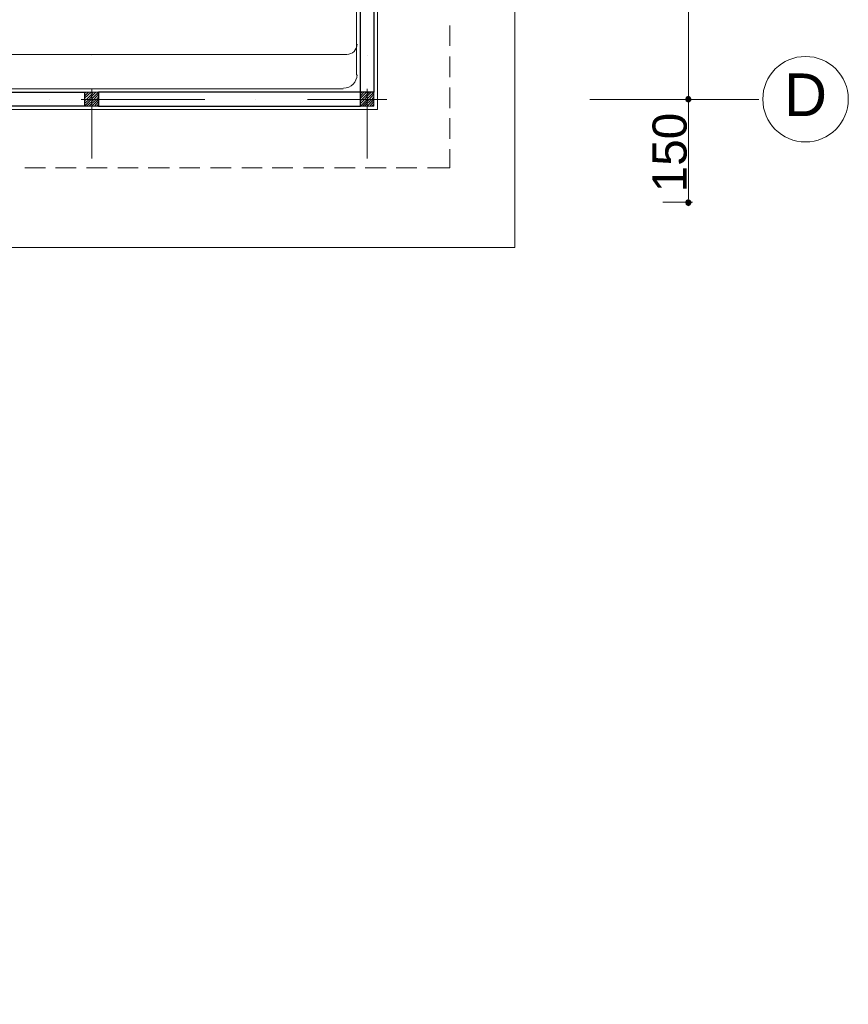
# Model space of a CAD drawing. Header units: metres. Extents: x -35.1 to 33.7, y -25.5 to 18.2.
# Tile 30 of 36: x 21.6 to 33.6, y -21 to -6.7. Entities that reach past the tile are written whole.
import ezdxf

# ---------------------------------------------------------------- set-up
doc = ezdxf.new("R2010")
doc.units = ezdxf.units.M
doc.header["$MEASUREMENT"] = 0
for name, color, linetype in [('PDF_ax', 7, 'Continuous'), ('PDF_column', 7, 'Continuous'), ('PDF_dim', 7, 'Continuous'), ('PDF_furn', 7, 'Continuous'), ('PDF_khatchin', 7, 'Continuous'), ('PDF_Layer5', 7, 'Continuous'), ('PDF_Text', 7, 'Continuous'), ('PDF_W', 7, 'Continuous'), ('PDF_wall', 7, 'Continuous')]:
    doc.layers.add(name, color=color, linetype=linetype)
doc.styles.add('PDF Arial', font='arial.ttf')

msp = doc.modelspace()

# ---------------------------------------------------------------- hatches: boundary and pattern name
at = {"layer": 'PDF_W', "transparency": 33554559}
for points in [[(31.232, -7.852), (31.27, -7.871), (31.299, -7.852), (31.318, -7.823), (31.299, -7.785), (31.27, -7.766), (31.232, -7.785), (31.222, -7.823)], [(31.27, -9.374), (31.299, -9.355), (31.318, -9.316), (31.299, -9.287), (31.27, -9.268), (31.232, -9.287), (31.222, -9.316), (31.232, -9.355)]]:
    msp.add_hatch(color=256, dxfattribs=at).paths.add_polyline_path(points)

# ---------------------------------------------------------------- linework, layer by layer
at = {"layer": 'PDF_ax', "lineweight": 9}
for points in [[(22.602, -7.178), (22.602, -7.178)], [(26.599, -7.178), (26.599, -7.178)], [(21.986, -7.823), (21.986, -7.823)], [(22.737, -7.823), (24.24, -7.823)], [(24.981, -7.823), (24.981, -7.823)], [(25.732, -7.823), (26.888, -7.823)], [(32.291, -7.823), (29.835, -7.823)], [(22.602, -7.929), (22.602, -8.68)], [(26.599, -7.929), (26.599, -8.68)]]:
    msp.add_lwpolyline(points, dxfattribs=at)
msp.add_circle((32.97, -7.818), 0.621, dxfattribs=at)
at = {"layer": 'PDF_column', "lineweight": 18}
for points in [[(22.496, -7.737), (22.516, -7.717)], [(22.496, -7.775), (22.554, -7.717)], [(22.496, -7.804), (22.593, -7.717)], [(22.496, -7.843), (22.525, -7.823), (22.602, -7.746), (22.622, -7.717)], [(22.496, -7.881), (22.564, -7.823), (22.602, -7.775), (22.66, -7.717)], [(22.496, -7.92), (22.593, -7.823), (22.602, -7.814), (22.699, -7.717)], [(22.602, -7.669), (22.602, -7.968)], [(26.503, -7.737), (26.522, -7.717)], [(26.503, -7.775), (26.551, -7.717)], [(26.503, -7.804), (26.59, -7.717)], [(26.503, -7.843), (26.522, -7.823), (26.599, -7.746), (26.628, -7.717)], [(26.503, -7.881), (26.561, -7.823), (26.599, -7.775), (26.657, -7.717)], [(26.503, -7.92), (26.599, -7.823), (26.599, -7.814), (26.696, -7.717)], [(26.599, -7.669), (26.599, -7.968)], [(22.747, -7.823), (22.448, -7.823)], [(22.525, -7.92), (22.602, -7.852), (22.631, -7.823), (22.699, -7.746)], [(22.564, -7.92), (22.602, -7.881), (22.67, -7.823), (22.699, -7.785)], [(22.602, -7.92), (22.699, -7.823)], [(22.641, -7.92), (22.699, -7.852)], [(26.753, -7.823), (26.445, -7.823)], [(26.532, -7.92), (26.599, -7.852), (26.628, -7.823), (26.696, -7.746)], [(26.561, -7.92), (26.599, -7.881), (26.667, -7.823), (26.696, -7.785)], [(26.599, -7.92), (26.696, -7.823)], [(26.638, -7.92), (26.696, -7.852)], [(22.67, -7.92), (22.699, -7.891)], [(26.667, -7.92), (26.696, -7.891)]]:
    msp.add_lwpolyline(points, dxfattribs=at)
for points in [[(22.699, -7.92), (22.496, -7.92), (22.496, -7.717), (22.699, -7.717)], [(26.696, -7.92), (26.503, -7.92), (26.503, -7.717), (26.696, -7.717)]]:
    msp.add_lwpolyline(points, close=True, dxfattribs=at)
at = {"layer": 'PDF_dim', "lineweight": 20}
for points in [[(31.27, -7.717), (31.27, -1.419)], [(31.27, -9.22), (31.27, -7.92)], [(30.895, -9.316), (31.328, -9.316)]]:
    msp.add_lwpolyline(points, dxfattribs=at)
msp.add_lwpolyline([(31.328, -7.823), (30.471, -7.823)], close=True, dxfattribs=at)
at = {"layer": 'PDF_furn', "lineweight": 9}
msp.add_lwpolyline([(-22.096, 12.421), (-22.096, 13.828), (28.747, 13.828), (28.747, -9.971), (20.849, -9.971), (20.849, -20.97), (-22.096, -20.97), (-22.096, -7.881)], dxfattribs=at)
at = {"layer": 'PDF_furn', "lineweight": 18}
msp.add_lwpolyline([(18.437, -7.047, 0.339365), (18.586, -7.168), (26.301, -7.168)], format="xyb", dxfattribs=at)
msp.add_arc((26.305, -7.019), 0.149, 270, 360, dxfattribs=at)
at = {"layer": 'PDF_khatchin', "lineweight": 18}
for points in [[(27.803, -7.043), (27.803, -6.745)], [(27.803, -7.496), (27.803, -7.197)], [(27.803, -7.949), (27.803, -7.65)], [(27.803, -8.392), (27.803, -8.093)], [(27.476, -8.815), (27.803, -8.815), (27.803, -8.546)], [(21.629, -8.815), (21.928, -8.815)], [(22.073, -8.815), (22.371, -8.815)], [(22.525, -8.815), (22.824, -8.815)], [(22.978, -8.815), (23.276, -8.815)], [(23.421, -8.815), (23.729, -8.815)], [(23.874, -8.815), (24.172, -8.815)], [(24.326, -8.815), (24.625, -8.815)], [(24.779, -8.815), (25.077, -8.815)], [(25.222, -8.815), (25.521, -8.815)], [(25.675, -8.815), (25.973, -8.815)], [(26.127, -8.815), (26.426, -8.815)], [(26.57, -8.815), (26.879, -8.815)], [(27.023, -8.815), (27.322, -8.815)]]:
    msp.add_lwpolyline(points, dxfattribs=at)
at = {"layer": 'PDF_Layer5', "lineweight": 13}
for points in [[(18.162, -3.566), (26.445, -3.566), (26.445, -3.47), (26.753, -3.47), (26.753, -7.968), (18.904, -7.968), (18.904, -18.967), (7.501, -18.967)], [(26.445, -3.971), (26.445, -7.467)], [(18.634, -7.669), (26.252, -7.669)]]:
    msp.add_lwpolyline(points, dxfattribs=at)
msp.add_arc((26.257, -7.462), 0.197, 270, 0, dxfattribs=at)
at = {"layer": 'PDF_W', "lineweight": 9}
for points in [[(31.27, -7.766), (31.27, -7.717)], [(31.27, -7.871), (31.27, -7.92)], [(31.27, -9.268), (31.27, -9.22)]]:
    msp.add_lwpolyline(points, dxfattribs=at)
at = {"layer": 'PDF_wall', "lineweight": 30}
msp.add_lwpolyline([(26.503, -7.92), (26.503, -3.72), (25.299, -3.72), (25.299, -3.624), (26.503, -3.624), (26.503, -3.518), (26.696, -3.518), (26.696, -7.717), (22.699, -7.717), (22.699, -7.92)], close=True, dxfattribs=at)
msp.add_lwpolyline([(18.702, -7.92), (18.702, -7.717), (22.496, -7.717), (22.496, -7.92), (18.798, -7.92), (18.798, -14.199)], dxfattribs=at)

# ---------------------------------------------------------------- texts
at = {"layer": 'PDF_Text', "insert": (32.657, -8.064), "char_height": 0.62, "attachment_point": 7, "style": 'PDF Arial'}
msp.add_mtext('D', dxfattribs=at)
at = {"layer": 'PDF_Text', "insert": (31.25, -9.172), "char_height": 0.4964, "attachment_point": 7, "rotation": 90, "style": 'PDF Arial'}
msp.add_mtext('150', dxfattribs=at)

doc.saveas('drawing.dxf')
